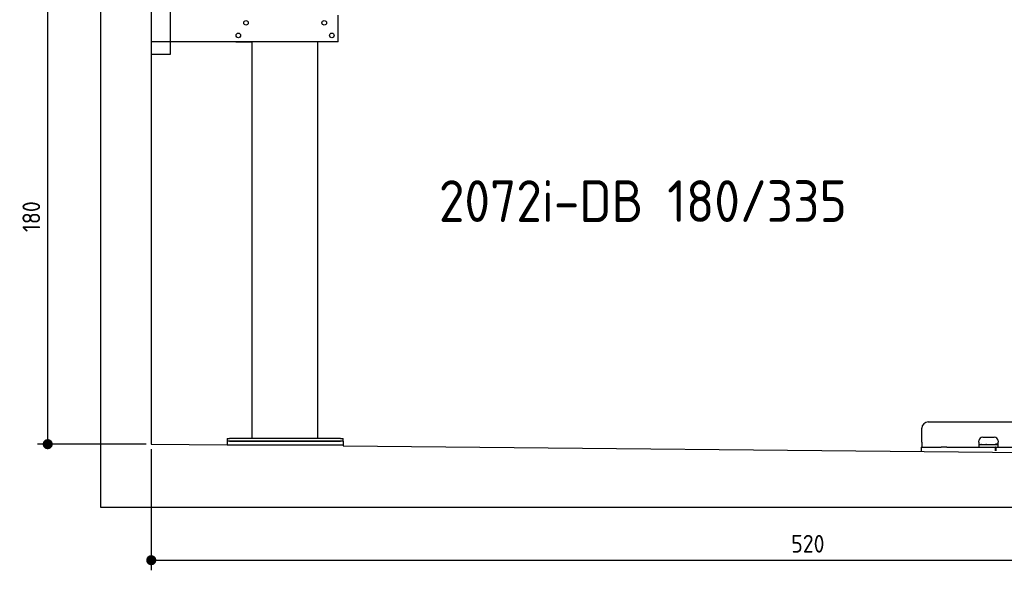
# Model space of a CAD drawing. Header units: millimetres. Extents: x 552 to 7231, y 5817 to 11986.
# Tile 1 of 5: x 552 to 4451, y 5817 to 7995. Entities that reach past the tile are written whole.
import ezdxf

# ---------------------------------------------------------------- set-up
doc = ezdxf.new("R2010")
doc.units = ezdxf.units.MM
doc.layers.get('0').update_dxf_attribs({"lineweight": 25})
doc.layers.add('4', color=3, linetype='Continuous', lineweight=25)
doc.styles.get("Standard").update_dxf_attribs({"font": 'ISOCP.SHX'})
doc.styles.add('STANDARD-1', font='arial.ttf')
doc.dimstyles.new('GEN-ISO$0', dxfattribs={"dimscale": 20, "dimtxt": 3.5, "dimasz": 2, "dimexe": 2, "dimexo": 1, "dimgap": 1.5, "dimtad": 1, "dimdec": 1, "dimlfac": 0.1, "dimdsep": 46, "dimtxsty": 'Standard', "dimblk": 'PUNKT', "dimcen": 2, "dimclrd": 256, "dimclre": 256, "dimclrt": 2, "dimadec": 0, "dimazin": 0, "dimtp": 0.1, "dimtm": 0.1, "dimtfac": 0.71, "dimtdec": 1, "dimtmove": 2, "dimatfit": 3, "dimldrblk": 'PUNKT', "dimfxl": 1, "dimtolj": 1, "dimarcsym": 0})

# ---------------------------------------------------------------- blocks, each defined once
blk = doc.blocks.new('PUNKT')
at = {"layer": '4', "color": 0, "linetype": 'ByBlock'}
blk.add_line((-0.5, 0), (-1, 0), dxfattribs=at)
at = {"layer": '4', "color": 0, "linetype": 'ByBlock', "const_width": 0.5}
blk.add_lwpolyline([(-0.25, 0, 1), (0.25, 0, 1)], format="xyb", close=True, dxfattribs=at)
blk = doc.blocks.new('*D6')
at = {"layer": '4', "lineweight": -2, "transparency": 16777216}
for p, q in [((852.8, 8115.9), (622.8, 8115.9)), ((662.8, 6355.9), (662.8, 8075.9)), ((1052.8, 6315.9), (622.8, 6315.9))]:
    blk.add_line(p, q, dxfattribs=at)
at = {"layer": 'Defpoints', "color": 0, "transparency": 16777216}
for p in [(662.8, 8115.9), (872.8, 8115.9), (1072.8, 6315.9)]:
    blk.add_point(p, dxfattribs=at)
at = {"layer": '4', "lineweight": -2, "transparency": 16777216, "xscale": 40, "yscale": 40, "zscale": 40}
for p, rotation in [((662.8, 8115.9), 90), ((662.8, 6315.9), 270)]:
    blk.add_blockref('PUNKT', p, dxfattribs=dict(at, rotation=rotation))
at = {"layer": '4', "color": 2, "transparency": 16777216, "insert": (597.8, 7215.9), "char_height": 70, "attachment_point": 5, "rotation": 90}
blk.add_mtext('\\A1;180', dxfattribs=at)
blk = doc.blocks.new('*D12')
at = {"layer": '4', "lineweight": -2, "transparency": 16777216}
for p, q in [((1072.8, 6295.9), (1072.8, 5816.8)), ((6272.8, 6245.9), (6272.8, 5816.8)), ((1112.8, 5856.8), (6232.8, 5856.8))]:
    blk.add_line(p, q, dxfattribs=at)
at = {"layer": 'Defpoints', "color": 0, "transparency": 16777216}
for p in [(1072.8, 6315.9), (6272.8, 6265.9), (6272.8, 5856.8)]:
    blk.add_point(p, dxfattribs=at)
at = {"layer": '4', "lineweight": -2, "transparency": 16777216, "xscale": 40, "yscale": 40, "zscale": 40, "rotation": 180}
blk.add_blockref('PUNKT', (1072.8, 5856.8), dxfattribs=at)
at = {"layer": '4', "lineweight": -2, "transparency": 16777216, "xscale": 40, "yscale": 40, "zscale": 40}
blk.add_blockref('PUNKT', (6272.8, 5856.8), dxfattribs=at)
at = {"layer": '4', "color": 2, "transparency": 16777216, "insert": (3672.8, 5921.8), "char_height": 70, "attachment_point": 5}
blk.add_mtext('\\A1;520', dxfattribs=at)

msp = doc.modelspace()

# ---------------------------------------------------------------- linework, layer by layer
for p, q in [((872.77, 6065.9), (872.77, 11665.9)), ((1072.77, 11465.9), (1072.77, 6315.9)), ((1147.77, 8063.02), (1147.77, 7858.02)), ((1812.77, 7908.02), (1812.77, 8013.02)), ((1812.77, 7908.02), (1072.77, 7908.02)), ((1407.77, 7908.02), (1470.77, 7908.02)), ((1472.77, 6338.02), (1472.77, 7908.02)), ((1732.77, 6338.02), (1732.77, 7908.02)), ((1797.77, 7908.02), (1734.77, 7908.02)), ((1147.77, 7858.02), (1072.77, 7858.02)), ((4149.05, 6403.98), (4689.05, 6403.98)), ((4124.05, 6323.98), (4124.05, 6378.98)), ((1372.77, 6338.02), (1372.77, 6328.02)), ((1372.77, 6338.02), (1382.77, 6338.02)), ((1372.77, 6328.02), (1372.77, 6313.02)), ((1832.77, 6328.02), (1372.77, 6328.02)), ((1822.77, 6338.02), (1382.77, 6338.02)), ((1382.77, 6328.02), (1822.77, 6328.02)), ((1822.77, 6338.02), (1832.77, 6338.02)), ((1832.77, 6328.02), (1832.77, 6338.02)), ((1832.77, 6328.02), (1832.77, 6313.02)), ((4124.05, 6323.98), (4124.05, 6303.98)), ((4350.05, 6323.98), (4350.05, 6328.98)), ((4350.05, 6323.98), (4350.05, 6303.98)), ((4365.05, 6343.98), (4411.05, 6343.98)), ((4426.05, 6328.98), (4426.05, 6323.98)), ((4426.05, 6303.98), (4426.05, 6323.98)), ((1072.77, 6315.9), (1372.77, 6313.02)), ((1372.77, 6313.02), (1832.77, 6313.02)), ((1832.77, 6313.02), (1832.77, 6308.59)), ((1832.77, 6308.59), (4717.77, 6280.85)), ((4121.55, 6303.98), (4131.55, 6303.98)), ((4121.55, 6303.98), (4121.55, 6288.98)), ((4131.55, 6303.98), (4178, 6303.98)), ((4178, 6303.98), (4187.59, 6303.98)), ((4187.59, 6303.98), (4200.65, 6303.98)), ((4222.44, 6303.98), (4200.65, 6303.98)), ((4222.44, 6303.98), (4235.5, 6303.98)), ((4235.5, 6303.98), (4245.09, 6303.98)), ((4245.09, 6303.98), (4405.55, 6303.98)), ((4352.05, 6313.98), (4350.05, 6313.98)), ((4352.05, 6313.98), (4424.05, 6313.98)), ((4405.55, 6303.98), (4415.55, 6303.98)), ((4417.55, 6303.98), (4415.55, 6303.98)), ((4415.55, 6288.98), (4415.55, 6303.98)), ((4416.05, 6315.98), (4417.05, 6315.98)), ((4426.05, 6315.98), (4417.05, 6315.98)), ((4417.55, 6303.98), (4427.55, 6303.98)), ((4417.55, 6303.98), (4417.55, 6288.98)), ((4423.05, 6315.98), (4423.05, 6314.98)), ((4423.05, 6313.98), (4423.05, 6314.98)), ((4426.05, 6313.98), (4424.05, 6313.98)), ((4427.55, 6303.98), (4633, 6303.98)), ((6472.77, 6065.9), (872.77, 6065.9))]:
    msp.add_line(p, q)
for centre in [(1447.77, 7983.02), (1757.77, 7983.02), (1417.77, 7933.02), (1787.77, 7933.02)]:
    msp.add_circle(centre, 9)
for centre, radius, start, end in [((4149.05, 6378.98), 25, 90, 180), ((4365.05, 6328.98), 15, 90, 180), ((4411.05, 6328.98), 15, 0, 90), ((4357.31, 6314.98), 1, 270, 330), ((4359.05, 6313.98), 1, 0, 150), ((4379.05, 6313.98), 1, 30, 180), ((4380.78, 6314.98), 1, 210, 270), ((4414.05, 6314.98), 1, 270, 0), ((4416.05, 6314.98), 1, 90, 180)]:
    msp.add_arc(centre, radius, start, end)

# ---------------------------------------------------------------- texts
at = {"insert": (2211.72, 7360.01), "char_height": 165, "width": 2051.959, "attachment_point": 1, "style": 'STANDARD-1'}
msp.add_mtext('\\pt330;{\\Fisocp2|c0;2072i-DB 180/335}', dxfattribs=at)

# ---------------------------------------------------------------- dimensions: what is measured, and where the dimension line sits
at = {"layer": '4'}
dim = msp.add_linear_dim(base=(662.77, 8115.9), p1=(1072.77, 6315.9), p2=(872.77, 8115.9), angle=90, dimstyle='GEN-ISO$0', dxfattribs=at)
dim.commit()
dim.dimension.update_dxf_attribs({"geometry": '*D6', "text_midpoint": (597.77, 7215.9)})
dim = msp.add_linear_dim(base=(6272.78, 5856.81), p1=(1072.77, 6315.9), p2=(6272.78, 6265.9), dimstyle='GEN-ISO$0', dxfattribs=at)
dim.commit()
dim.dimension.update_dxf_attribs({"geometry": '*D12', "text_midpoint": (3672.78, 5921.81)})

doc.saveas('drawing.dxf')
